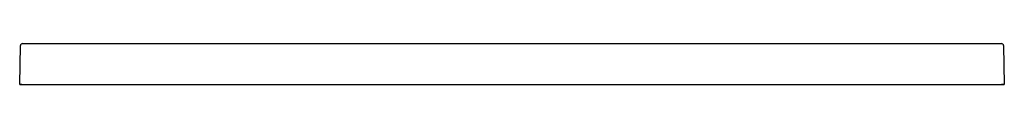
# Model space of a CAD drawing. Header units: millimetres. Extents: x 5082.95 to 5084.76, y 2724.22 to 2724.3.
import ezdxf

# ---------------------------------------------------------------- set-up
doc = ezdxf.new("R2010")
doc.units = ezdxf.units.MM
doc.layers.add('SANINDUSA', color=3, linetype='Continuous')

msp = doc.modelspace()

# ---------------------------------------------------------------- linework, layer by layer
at = {"layer": 'SANINDUSA'}
for p, q in [((5082.9535, 2724.2224), (5082.9547, 2724.2935)), ((5082.9675, 2724.2974), (5084.7421, 2724.2974)), ((5084.7549, 2724.2935), (5084.7561, 2724.2224)), ((5082.9575, 2724.2224), (5082.9535, 2724.2224)), ((5082.9535, 2724.2224), (5084.7561, 2724.2224)), ((5082.9675, 2724.2224), (5084.7421, 2724.2224)), ((5084.7547, 2724.2224), (5084.7507, 2724.2224))]:
    msp.add_line(p, q, dxfattribs=at)
for centre, start, end in [((5082.9587, 2724.2934), 89.4988, 178.9989), ((5084.7509, 2724.2934), 1.0011, 90.5012)]:
    msp.add_arc(centre, 0.004, start, end, dxfattribs=at)
for centre, major_axis, start_param, end_param in [((5082.9675, 2724.7973), (0.7099, -0.0001), 4.700145, 4.712486), ((5084.7421, 2724.7973), (0.7099, 0.0001), 4.712292, 4.724633)]:
    msp.add_ellipse(centre, major_axis=major_axis, ratio=0.704236, start_param=start_param, end_param=end_param, dxfattribs=at)

doc.saveas('drawing.dxf')
